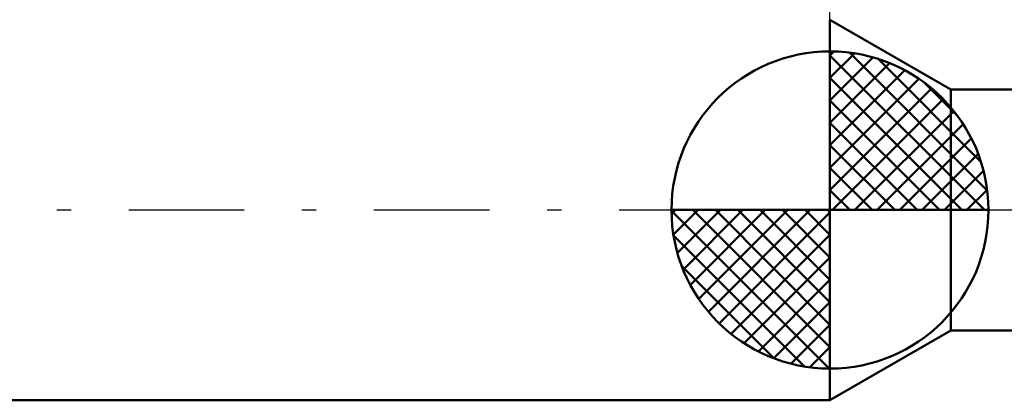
# Model space of a CAD drawing. Header units: millimetres. Extents: x -53 to 71, y -37 to 40.
# Tile 2 of 5: x -13 to 3, y -3 to 3. Entities that reach past the tile are written whole.
import ezdxf

# ---------------------------------------------------------------- set-up
doc = ezdxf.new("R2010")
doc.units = ezdxf.units.MM
doc.header["$LTSCALE"] = 4.55
doc.linetypes.add('LONGDASH_DASH', pattern=[0.85, 0.4, -0.2, 0.05, -0.2])
for name, color, linetype in [('1', 4, 'CONTINUOUS'), ('2', 7, 'CONTINUOUS'), ('4', 2, 'LONGDASH_DASH'), ('NOCUT', 7, 'CONTINUOUS'), ('SK1', 4, 'CONTINUOUS'), ('SK4', 2, 'LONGDASH_DASH')]:
    doc.layers.add(name, color=color, linetype=linetype)

msp = doc.modelspace()

# ---------------------------------------------------------------- linework, layer by layer
at = {"layer": '1', "color": 4, "linetype": 'CONTINUOUS', "lineweight": 50}
for p, q in [((1.905, 1.9), (0, 3)), ((0, -3), (0, 3)), ((1.905, 1.9), (9.207, 1.9)), ((1.905, -1.9), (1.905, 1.9)), ((0, -3), (1.905, -1.9)), ((1.905, -1.9), (9.207, -1.9))]:
    msp.add_line(p, q, dxfattribs=at)
at = {"layer": '2', "color": 7, "linetype": 'CONTINUOUS', "lineweight": 25}
msp.add_line((0, 0), (0, 26), dxfattribs=at)
at = {"layer": '4', "color": 2, "linetype": 'LONGDASH_DASH', "lineweight": 25}
msp.add_line((0, 0), (21, 0), dxfattribs=at)
at = {"layer": 'NOCUT', "color": 7, "linetype": 'CONTINUOUS', "lineweight": 25}
for p, q in [((1.905, 1.9), (0, 3)), ((0, 3), (0, 0)), ((10, 1.9), (1.905, 1.9)), ((0, 0), (21, 0))]:
    msp.add_line(p, q, dxfattribs=at)
at = {"layer": 'SK1', "color": 4, "linetype": 'CONTINUOUS', "lineweight": 50}
for p, q in [((0, 0), (0, 2.5)), ((0, 2.435), (0.063, 2.498)), ((0, 2.081), (0.387, 2.469)), ((0, 2.435), (2.435, 0)), ((0, 1.728), (0.677, 2.405)), ((0.308, 2.481), (2.481, 0.308)), ((0.761, 2.381), (2.381, 0.761)), ((0, 1.374), (0.941, 2.315)), ((0, 1.021), (1.182, 2.202)), ((0, 2.081), (2.081, 0)), ((0, 0.667), (1.401, 2.069)), ((0, 0.314), (1.604, 1.917)), ((1.486, 2.01), (2.01, 1.486)), ((0, 1.728), (1.728, 0)), ((0.04, 0), (1.787, 1.747)), ((0.393, 0), (1.953, 1.559)), ((0, 1.374), (1.374, 0)), ((0.747, 0), (2.101, 1.354)), ((1.101, 0), (2.229, 1.129)), ((0, 1.021), (1.021, 0)), ((1.454, 0), (2.338, 0.884)), ((0, 0.667), (0.667, 0)), ((1.808, 0), (2.423, 0.615)), ((0, 0.314), (0.314, 0)), ((2.161, 0), (2.479, 0.318)), ((0, 0), (-2.5, 0)), ((-2.498, -0.063), (-2.435, 0)), ((-2.469, -0.387), (-2.081, 0)), ((-2.405, -0.677), (-1.728, 0)), ((-2.315, -0.941), (-1.374, 0)), ((-2.202, -1.182), (-1.021, 0)), ((-2.161, 0), (0, -2.161)), ((-2.069, -1.401), (-0.667, 0)), ((-1.917, -1.604), (-0.314, 0)), ((-1.808, 0), (0, -1.808)), ((-1.454, 0), (0, -1.454)), ((-1.101, 0), (0, -1.101)), ((-0.747, 0), (0, -0.747)), ((-0.393, 0), (0, -0.393)), ((-0.04, 0), (0, -0.04)), ((0, 0), (2.5, 0)), ((0, -2.5), (0, 0)), ((-2.5, -0.015), (-0.015, -2.5)), ((-1.747, -1.787), (0, -0.04)), ((-2.466, -0.402), (-0.402, -2.466)), ((-1.559, -1.953), (0, -0.393)), ((-1.354, -2.101), (0, -0.747)), ((-2.337, -0.884), (-0.884, -2.337)), ((-1.129, -2.229), (0, -1.101)), ((-0.884, -2.338), (0, -1.454)), ((-0.615, -2.423), (0, -1.808)), ((-0.318, -2.479), (0, -2.161)), ((-35.2, -3), (0, -3))]:
    msp.add_line(p, q, dxfattribs=at)
for start, end in [(90, 180), (0, 90), (180, 270), (270, 0)]:
    msp.add_arc((0, 0), 2.5, start, end, dxfattribs=at)
at = {"layer": 'SK4', "color": 2, "linetype": 'LONGDASH_DASH', "lineweight": 25}
msp.add_line((-42, 0), (27, 0), dxfattribs=at)

doc.saveas('drawing.dxf')
